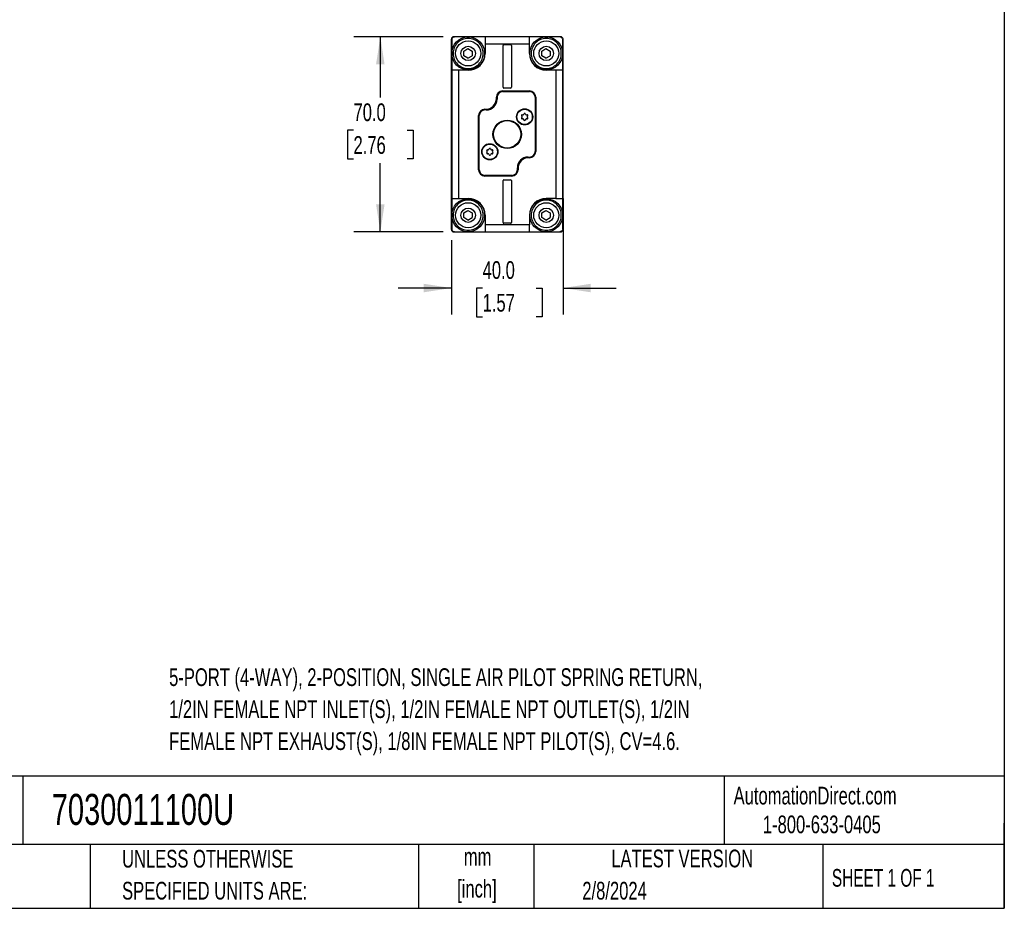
# Model space of a CAD drawing. Header units: millimetres. Extents: x 19 to 819, y 19 to 629.
# Tile 3 of 5: x 466 to 819, y 19 to 338. Entities that reach past the tile are written whole.
import ezdxf

# ---------------------------------------------------------------- set-up
doc = ezdxf.new("R2010")
doc.units = ezdxf.units.MM
doc.header["$LTSCALE"] = 3
doc.layers.add('DIMENSIONS', color=140, linetype='Continuous', lineweight=25)
doc.layers.add('TEXT', color=140, linetype='Continuous', lineweight=25)
doc.styles.add('SLDTEXTSTYLE0', font='TXT', dxfattribs={"width": 0.7})
doc.styles.add('SLDTEXTSTYLE1', font='TXT', dxfattribs={"width": 0.65})
doc.dimstyles.new('SLDDIMSTYLE1', dxfattribs={"dimtxt": 6.474023, "dimasz": 9.906, "dimexe": 0, "dimexo": 0.0625, "dimgap": 1.618506, "dimtad": 0, "dimtih": 1, "dimtoh": 1, "dimrnd": 1e-09, "dimzin": 4, "dimdsep": 46, "dimtxsty": 'SLDTEXTSTYLE0', "dimsah": 1, "dimcen": 0.09, "dimadec": 0, "dimazin": 1, "dimtfac": 1, "dimtofl": 0, "dimtmove": 0, "dimatfit": 3, "dimfxl": 0, "dimfrac": 2, "dimtolj": 1, "dimtzin": 12, "dimarcsym": 0})
doc.dimstyles.new('SLDDIMSTYLE4', dxfattribs={"dimtxt": 6.474023, "dimasz": 9.906, "dimexe": 0, "dimexo": 0.0625, "dimgap": 1.618506, "dimtad": 0, "dimtih": 1, "dimtoh": 1, "dimrnd": 1e-09, "dimzin": 4, "dimdsep": 46, "dimtxsty": 'SLDTEXTSTYLE0', "dimsah": 1, "dimcen": 0.09, "dimadec": 0, "dimazin": 1, "dimtfac": 1, "dimtmove": 0, "dimatfit": 0, "dimfxl": 0, "dimfrac": 2, "dimtolj": 1, "dimtzin": 12, "dimarcsym": 0})

# ---------------------------------------------------------------- blocks, each defined once
blk = doc.blocks.new('_D_8')
at = {"layer": 'DIMENSIONS'}
for p, q in [((660.92, 273.55), (660.92, 231.88)), ((620.92, 258.6), (620.92, 231.88)), ((620.92, 241.41), (601.87, 241.41)), ((632.09, 241.41), (629.91, 241.41)), ((629.91, 241.41), (629.91, 231.12)), ((651.33, 241.41), (653.5, 241.41)), ((653.5, 241.41), (653.5, 231.12)), ((660.92, 241.41), (679.97, 241.41)), ((629.91, 231.12), (632.09, 231.12)), ((653.5, 231.12), (651.33, 231.12))]:
    blk.add_line(p, q, dxfattribs=at)
for points in [[(620.92, 241.41), (611.01, 242.93), (611.01, 239.89)], [(660.92, 241.41), (670.82, 239.89), (670.82, 242.93)]]:
    blk.add_solid(points, dxfattribs=at)
at = {"layer": 'DIMENSIONS', "char_height": 6.35, "attachment_point": 1, "style": 'SLDTEXTSTYLE0'}
for s, insert in [('40.0', (632.09, 251.04)), ('1.57', (632.09, 239.31))]:
    blk.add_mtext(s, dxfattribs=dict(at, insert=insert))
blk = doc.blocks.new('_D_9')
at = {"layer": 'DIMENSIONS'}
for p, q in [((618.01, 331.51), (585.89, 331.51)), ((595.42, 331.51), (595.42, 309.71)), ((585.8, 297.97), (583.62, 297.97)), ((583.62, 297.97), (583.62, 287.68)), ((605.03, 297.97), (607.21, 297.97)), ((607.21, 297.97), (607.21, 287.68)), ((583.62, 287.68), (585.8, 287.68)), ((595.42, 261.51), (595.42, 286.23)), ((607.21, 287.68), (605.03, 287.68)), ((618.01, 261.51), (585.89, 261.51))]:
    blk.add_line(p, q, dxfattribs=at)
for points in [[(595.42, 331.51), (593.89, 321.61), (596.94, 321.61)], [(595.42, 261.51), (596.94, 271.42), (593.89, 271.42)]]:
    blk.add_solid(points, dxfattribs=at)
at = {"layer": 'DIMENSIONS', "char_height": 6.35, "attachment_point": 1, "style": 'SLDTEXTSTYLE0'}
for s, insert in [('70.0', (585.8, 307.61)), ('2.76', (585.8, 295.87))]:
    blk.add_mtext(s, dxfattribs=dict(at, insert=insert))

msp = doc.modelspace()

# ---------------------------------------------------------------- linework, layer by layer
for p, q in [((620.918, 262.414), (620.918, 330.614)), ((660.018, 331.514), (621.818, 331.514)), ((632.968, 331.414), (626.918, 331.414)), ((632.968, 331.414), (632.968, 328.914)), ((648.868, 331.414), (632.968, 331.414)), ((632.968, 328.914), (632.968, 325.514)), ((632.968, 328.914), (648.868, 328.914)), ((639.418, 313.414), (639.418, 328.414)), ((639.718, 328.714), (642.118, 328.714)), ((642.418, 328.414), (642.418, 313.414)), ((648.868, 328.914), (648.868, 331.414)), ((654.918, 331.414), (648.868, 331.414)), ((648.868, 325.514), (648.868, 328.914)), ((660.918, 262.414), (660.918, 330.614)), ((621.018, 325.514), (621.018, 319.464)), ((625.318, 326.38), (626.818, 327.246)), ((625.318, 324.648), (625.318, 326.38)), ((626.818, 327.246), (628.318, 326.38)), ((628.318, 326.38), (628.318, 324.648)), ((653.318, 326.38), (654.818, 327.246)), ((653.318, 324.648), (653.318, 326.38)), ((654.818, 327.246), (656.318, 326.38)), ((656.318, 326.38), (656.318, 324.648)), ((660.818, 319.464), (660.818, 325.514)), ((626.818, 323.782), (625.318, 324.648)), ((626.818, 323.782), (628.318, 324.648)), ((654.818, 323.782), (653.318, 324.648)), ((654.818, 323.782), (656.318, 324.648)), ((621.018, 319.464), (621.018, 273.564)), ((623.518, 319.464), (621.018, 319.464)), ((626.918, 319.464), (623.518, 319.464)), ((623.518, 273.564), (623.518, 319.464)), ((658.318, 319.464), (654.918, 319.464)), ((658.318, 319.464), (658.318, 273.564)), ((660.818, 319.464), (658.318, 319.464)), ((660.818, 273.564), (660.818, 319.464)), ((639.268, 312.064), (648.918, 312.064)), ((639.268, 311.814), (648.918, 311.814)), ((642.118, 313.114), (639.718, 313.114)), ((637.018, 309.364), (637.018, 309.814)), ((637.268, 309.814), (637.268, 309.114)), ((650.918, 309.814), (650.918, 290.364)), ((651.168, 309.814), (651.168, 290.364)), ((632.918, 305.514), (633.168, 305.514)), ((633.418, 305.264), (632.918, 305.264)), ((646.793, 303.614), (646.951, 303.889)), ((647.384, 303.889), (647.543, 303.614)), ((630.668, 283.814), (630.668, 303.264)), ((630.918, 283.814), (630.918, 303.264)), ((646.244, 302.864), (646.085, 303.139)), ((646.085, 302.389), (646.244, 302.664)), ((646.302, 303.514), (646.62, 303.514)), ((646.62, 302.014), (646.302, 302.014)), ((646.951, 301.639), (646.793, 301.914)), ((647.543, 301.914), (647.384, 301.639)), ((647.716, 303.514), (648.034, 303.514)), ((648.034, 302.014), (647.716, 302.014)), ((648.251, 303.139), (648.092, 302.864)), ((648.092, 302.664), (648.251, 302.389)), ((633.744, 290.364), (633.585, 290.639)), ((633.585, 289.889), (633.744, 290.164)), ((633.802, 291.014), (634.12, 291.014)), ((634.12, 289.514), (633.802, 289.514)), ((634.293, 291.114), (634.451, 291.389)), ((634.884, 291.389), (635.043, 291.114)), ((635.216, 291.014), (635.534, 291.014)), ((635.534, 289.514), (635.216, 289.514)), ((635.751, 290.639), (635.592, 290.364)), ((635.592, 290.164), (635.751, 289.889)), ((634.451, 289.139), (634.293, 289.414)), ((635.043, 289.414), (634.884, 289.139)), ((648.418, 288.364), (648.918, 288.364)), ((648.918, 288.114), (648.668, 288.114)), ((644.568, 283.814), (644.568, 284.514)), ((644.818, 284.264), (644.818, 283.814)), ((642.568, 281.814), (632.918, 281.814)), ((642.568, 281.564), (632.918, 281.564)), ((639.418, 264.914), (639.418, 279.914)), ((639.718, 280.214), (642.118, 280.214)), ((642.418, 279.914), (642.418, 264.914)), ((621.018, 273.564), (623.518, 273.564)), ((621.018, 273.564), (621.018, 267.514)), ((623.518, 273.564), (626.918, 273.564)), ((658.318, 273.564), (654.918, 273.564)), ((658.318, 273.564), (660.818, 273.564)), ((660.818, 267.514), (660.818, 273.564)), ((625.318, 268.38), (626.818, 269.246)), ((625.318, 266.648), (625.318, 268.38)), ((626.818, 269.246), (628.318, 268.38)), ((628.318, 268.38), (628.318, 266.648)), ((653.318, 268.38), (654.818, 269.246)), ((653.318, 266.648), (653.318, 268.38)), ((654.818, 269.246), (656.318, 268.38)), ((656.318, 268.38), (656.318, 266.648)), ((626.818, 265.782), (625.318, 266.648)), ((626.818, 265.782), (628.318, 266.648)), ((632.968, 267.514), (632.968, 264.114)), ((648.868, 267.514), (648.868, 264.114)), ((654.818, 265.782), (653.318, 266.648)), ((654.818, 265.782), (656.318, 266.648)), ((621.818, 261.514), (660.018, 261.514)), ((626.918, 261.614), (632.968, 261.614)), ((648.868, 264.114), (632.968, 264.114)), ((632.968, 264.114), (632.968, 261.614)), ((632.968, 261.614), (648.868, 261.614)), ((642.118, 264.614), (639.718, 264.614)), ((648.868, 261.614), (648.868, 264.114)), ((648.868, 261.614), (654.918, 261.614))]:
    msp.add_line(p, q)
for centre, radius in [((626.918, 325.514), 5.9), ((626.918, 325.514), 4.493), ((654.918, 325.514), 5.9), ((654.918, 325.514), 4.493), ((626.918, 325.514), 2.587), ((654.918, 325.514), 2.587), ((647.168, 302.764), 2.9), ((647.168, 302.764), 2.75), ((640.918, 296.514), 5.1), ((640.918, 296.514), 5), ((640.918, 296.514), 4.9), ((634.668, 290.264), 2.9), ((634.668, 290.264), 2.75), ((626.918, 267.514), 5.9), ((626.918, 267.514), 4.493), ((654.918, 267.514), 5.9), ((654.918, 267.514), 4.493), ((626.918, 267.514), 2.587), ((654.918, 267.514), 2.587)]:
    msp.add_circle(centre, radius)
for centre, radius, start, end in [((621.818, 330.614), 0.9, 90, 180), ((639.718, 328.414), 0.3, 90, 180), ((642.118, 328.414), 0.3, 360, 90), ((660.018, 330.614), 0.9, 0, 90), ((626.918, 325.514), 6.05, 270, 0), ((654.918, 325.514), 6.05, 180, 270), ((639.268, 309.814), 2.25, 90, 180), ((639.268, 309.814), 2, 90, 180), ((639.718, 313.414), 0.3, 180, 270), ((642.118, 313.414), 0.3, 270, 0), ((648.918, 309.814), 2.25, 0, 90), ((648.918, 309.814), 2, 0, 90), ((633.168, 309.364), 3.85, 270, 0), ((633.418, 309.114), 3.85, 270, 0), ((632.918, 303.264), 2.25, 90, 180), ((632.918, 303.264), 2, 90, 180), ((646.62, 303.714), 0.2, 270, 330), ((647.168, 303.764), 0.25, 30, 150), ((647.716, 303.714), 0.2, 210, 270), ((646.302, 303.264), 0.25, 90, 210), ((646.302, 302.264), 0.25, 150, 270), ((646.071, 302.764), 0.2, 330, 30), ((646.62, 301.814), 0.2, 30, 90), ((647.168, 301.764), 0.25, 210, 330), ((647.716, 301.814), 0.2, 90, 150), ((648.034, 303.264), 0.25, 330, 90), ((648.034, 302.264), 0.25, 270, 30), ((648.265, 302.764), 0.2, 150, 210), ((633.802, 290.764), 0.25, 90, 210), ((633.802, 289.764), 0.25, 150, 270), ((633.571, 290.264), 0.2, 330, 30), ((634.12, 291.214), 0.2, 270, 330), ((634.12, 289.314), 0.2, 30, 90), ((634.668, 291.264), 0.25, 30, 150), ((635.216, 291.214), 0.2, 210, 270), ((635.216, 289.314), 0.2, 90, 150), ((635.534, 290.764), 0.25, 330, 90), ((635.534, 289.764), 0.25, 270, 30), ((635.765, 290.264), 0.2, 150, 210), ((648.918, 290.364), 2.25, 270, 0), ((648.918, 290.364), 2, 270, 0), ((634.668, 289.264), 0.25, 210, 330), ((648.418, 284.514), 3.85, 90, 180), ((648.668, 284.264), 3.85, 90, 180), ((632.918, 283.814), 2.25, 180, 270), ((632.918, 283.814), 2, 180, 270), ((642.568, 283.814), 2.25, 270, 0), ((642.568, 283.814), 2, 270, 0), ((639.718, 279.914), 0.3, 90, 180), ((642.118, 279.914), 0.3, 360, 90), ((626.918, 267.514), 6.05, 0, 90), ((654.918, 267.514), 6.05, 90, 180), ((639.718, 264.914), 0.3, 180, 270), ((642.118, 264.914), 0.3, 270, 0), ((621.818, 262.414), 0.9, 180, 270), ((660.018, 262.414), 0.9, 270, 0)]:
    msp.add_arc(centre, radius, start, end)
for points, knots in [([(622.018, 331.414), (621.899, 331.414), (621.775, 331.393), (621.53, 331.297), (621.411, 331.221), (621.213, 331.024), (621.136, 330.903), (621.039, 330.658), (621.018, 330.533), (621.018, 330.414)], [0, 0, 0, 0, 0.25, 0.25, 0.5, 0.5, 0.75, 0.75, 1, 1, 1, 1]), ([(621.018, 330.414), (621.018, 329.671), (621.018, 328.906), (621.018, 327.682), (621.018, 327.258), (621.018, 326.396), (621.018, 325.959), (621.018, 325.514)], [0, 0, 0, 0, 0.5, 0.5, 0.75, 0.75, 1, 1, 1, 1]), ([(632.318, 325.514), (632.318, 326.946), (631.749, 328.32), (629.724, 330.345), (628.35, 330.914), (625.486, 330.914), (624.112, 330.345), (622.087, 328.32), (621.518, 326.946), (621.518, 325.514)], [0, 0, 0, 0, 0.25, 0.25, 0.5, 0.5, 0.75, 0.75, 1, 1, 1, 1]), ([(626.918, 331.414), (626.473, 331.414), (626.037, 331.414), (625.18, 331.414), (624.756, 331.414), (623.528, 331.414), (622.762, 331.414), (622.018, 331.414)], [0, 0, 0, 0, 0.25, 0.25, 0.5, 0.5, 1, 1, 1, 1]), ([(660.318, 325.514), (660.318, 326.946), (659.749, 328.32), (657.724, 330.345), (656.35, 330.914), (653.486, 330.914), (652.112, 330.345), (650.087, 328.32), (649.518, 326.946), (649.518, 325.514)], [0, 0, 0, 0, 0.25, 0.25, 0.5, 0.5, 0.75, 0.75, 1, 1, 1, 1]), ([(659.818, 331.414), (659.075, 331.414), (658.31, 331.414), (657.086, 331.414), (656.661, 331.414), (655.8, 331.414), (655.363, 331.414), (654.918, 331.414)], [0, 0, 0, 0, 0.5, 0.5, 0.75, 0.75, 1, 1, 1, 1]), ([(660.818, 330.414), (660.818, 330.533), (660.797, 330.657), (660.701, 330.902), (660.625, 331.022), (660.428, 331.219), (660.307, 331.296), (660.062, 331.393), (659.937, 331.414), (659.818, 331.414)], [0, 0, 0, 0, 0.25, 0.25, 0.5, 0.5, 0.75, 0.75, 1, 1, 1, 1]), ([(660.818, 325.514), (660.818, 325.959), (660.818, 326.395), (660.818, 327.252), (660.818, 327.677), (660.818, 328.904), (660.818, 329.67), (660.818, 330.414)], [0, 0, 0, 0, 0.25, 0.25, 0.5, 0.5, 1, 1, 1, 1]), ([(621.518, 325.514), (621.518, 324.082), (622.087, 322.709), (624.112, 320.683), (625.486, 320.114), (628.35, 320.114), (629.724, 320.683), (631.749, 322.709), (632.318, 324.082), (632.318, 325.514)], [0, 0, 0, 0, 0.25, 0.25, 0.5, 0.5, 0.75, 0.75, 1, 1, 1, 1]), ([(649.518, 325.514), (649.518, 324.082), (650.087, 322.709), (652.112, 320.683), (653.486, 320.114), (656.35, 320.114), (657.724, 320.683), (659.749, 322.709), (660.318, 324.082), (660.318, 325.514)], [0, 0, 0, 0, 0.25, 0.25, 0.5, 0.5, 0.75, 0.75, 1, 1, 1, 1]), ([(632.318, 267.514), (632.318, 268.946), (631.749, 270.32), (629.724, 272.345), (628.35, 272.914), (625.486, 272.914), (624.112, 272.345), (622.087, 270.32), (621.518, 268.946), (621.518, 267.514)], [0, 0, 0, 0, 0.25, 0.25, 0.5, 0.5, 0.75, 0.75, 1, 1, 1, 1]), ([(660.318, 267.514), (660.318, 268.946), (659.749, 270.32), (657.724, 272.345), (656.35, 272.914), (653.486, 272.914), (652.112, 272.345), (650.087, 270.32), (649.518, 268.946), (649.518, 267.514)], [0, 0, 0, 0, 0.25, 0.25, 0.5, 0.5, 0.75, 0.75, 1, 1, 1, 1]), ([(621.018, 267.514), (621.018, 267.069), (621.018, 266.633), (621.018, 265.776), (621.018, 265.352), (621.018, 264.124), (621.018, 263.358), (621.018, 262.614)], [0, 0, 0, 0, 0.25, 0.25, 0.5, 0.5, 1, 1, 1, 1]), ([(621.518, 267.514), (621.518, 266.082), (622.087, 264.709), (624.112, 262.683), (625.486, 262.114), (628.35, 262.114), (629.724, 262.683), (631.749, 264.709), (632.318, 266.082), (632.318, 267.514)], [0, 0, 0, 0, 0.25, 0.25, 0.5, 0.5, 0.75, 0.75, 1, 1, 1, 1]), ([(649.518, 267.514), (649.518, 266.082), (650.087, 264.709), (652.112, 262.683), (653.486, 262.114), (656.35, 262.114), (657.724, 262.683), (659.749, 264.709), (660.318, 266.082), (660.318, 267.514)], [0, 0, 0, 0, 0.25, 0.25, 0.5, 0.5, 0.75, 0.75, 1, 1, 1, 1]), ([(660.818, 262.614), (660.818, 263.358), (660.818, 264.123), (660.818, 265.346), (660.818, 265.771), (660.818, 266.632), (660.818, 267.069), (660.818, 267.514)], [0, 0, 0, 0, 0.5, 0.5, 0.75, 0.75, 1, 1, 1, 1]), ([(621.018, 262.614), (621.018, 262.496), (621.039, 262.371), (621.135, 262.126), (621.211, 262.007), (621.408, 261.809), (621.529, 261.732), (621.774, 261.636), (621.899, 261.614), (622.018, 261.614)], [0, 0, 0, 0, 0.25, 0.25, 0.5, 0.5, 0.75, 0.75, 1, 1, 1, 1]), ([(622.018, 261.614), (622.761, 261.614), (623.526, 261.614), (624.75, 261.614), (625.175, 261.614), (626.036, 261.614), (626.473, 261.614), (626.918, 261.614)], [0, 0, 0, 0, 0.5, 0.5, 0.75, 0.75, 1, 1, 1, 1]), ([(654.918, 261.614), (655.363, 261.614), (655.799, 261.614), (656.656, 261.614), (657.08, 261.614), (658.308, 261.614), (659.074, 261.614), (659.818, 261.614)], [0, 0, 0, 0, 0.25, 0.25, 0.5, 0.5, 1, 1, 1, 1]), ([(660.818, 262.614), (660.818, 262.496), (660.797, 262.371), (660.701, 262.126), (660.625, 262.007), (660.428, 261.809), (660.307, 261.732), (660.062, 261.636), (659.937, 261.614), (659.818, 261.614)], [0, 0, 0, 0, 0.25, 0.25, 0.5, 0.5, 0.75, 0.75, 1, 1, 1, 1])]:
    msp.add_open_spline(points, degree=3, knots=knots)
at = {"layer": 'TEXT'}
for p, q in [((819.15, 628.65), (819.15, 19.05)), ((819.15, 66.378), (19.05, 66.378)), ((467.277, 66.378), (467.277, 41.91)), ((718.726, 66.378), (718.726, 41.91)), ((819.15, 19.05), (819.15, 49.53)), ((819.15, 41.91), (19.05, 41.91)), ((491.341, 41.91), (491.341, 19.05)), ((609.073, 41.91), (609.073, 19.05)), ((650.436, 41.91), (650.436, 19.05)), ((754.046, 41.91), (754.046, 19.05)), ((19.05, 19.05), (819.15, 19.05))]:
    msp.add_line(p, q, dxfattribs=at)

# ---------------------------------------------------------------- texts
for s, insert, char_height, attachment_point, style in [('5-PORT (4-WAY), 2-POSITION, SINGLE AIR PILOT SPRING RETURN,', (519.687, 105.094), 6.35, 1, 'SLDTEXTSTYLE0'), ('1/2IN FEMALE NPT INLET(S), 1/2IN FEMALE NPT OUTLET(S), 1/2IN', (519.687, 93.628), 6.35, 1, 'SLDTEXTSTYLE0'), ('FEMALE NPT EXHAUST(S), 1/8IN FEMALE NPT PILOT(S), CV=4.6.', (519.687, 82.161), 6.35, 1, 'SLDTEXTSTYLE0'), ('7030011100U', (477.623, 60.056), 11.1125, 1, 'SLDTEXTSTYLE0'), ('AutomationDirect.com', (722.085, 62.63), 6.35, 1, 'SLDTEXTSTYLE0'), ('1-800-633-0405', (732.575, 52.311), 6.35, 1, 'SLDTEXTSTYLE0'), ('UNLESS OTHERWISE', (502.824, 40.002), 6.35, 1, 'SLDTEXTSTYLE0'), ('mm', (630.297, 40.723), 6.35, 2, 'SLDTEXTSTYLE0'), ('LATEST VERSION', (703.656, 40.092), 6.35, 2, 'SLDTEXTSTYLE0'), ('SHEET 1 OF 1', (757.324, 33.154), 6.35, 1, 'SLDTEXTSTYLE1'), ('SPECIFIED UNITS ARE:', (502.824, 28.535), 6.35, 1, 'SLDTEXTSTYLE0'), ('[inch]', (630.045, 29.257), 6.35, 2, 'SLDTEXTSTYLE0'), ('2/8/2024', (667.838, 28.54), 6.35, 1, 'SLDTEXTSTYLE0')]:
    msp.add_mtext(s, dxfattribs=dict(at, insert=insert, char_height=char_height, attachment_point=attachment_point, style=style))

# ---------------------------------------------------------------- dimensions: what is measured, and where the dimension line sits
at = {"layer": 'DIMENSIONS'}
dim = msp.add_linear_dim(base=(595.416, 331.514), p1=(621.818, 261.514), p2=(621.818, 331.514), angle=90, dimstyle='SLDDIMSTYLE1', dxfattribs=at)
dim.commit()
dim.dimension.update_dxf_attribs({"geometry": '_D_9', "text_midpoint": (595.416, 297.972), "dimtype": 160})
dim = msp.add_linear_dim(base=(660.918, 241.409), p1=(620.918, 262.414), p2=(660.918, 277.364), dimstyle='SLDDIMSTYLE4', dxfattribs=at)
dim.commit()
dim.dimension.update_dxf_attribs({"geometry": '_D_8', "text_midpoint": (641.708, 241.409), "dimtype": 160})

doc.saveas('drawing.dxf')
